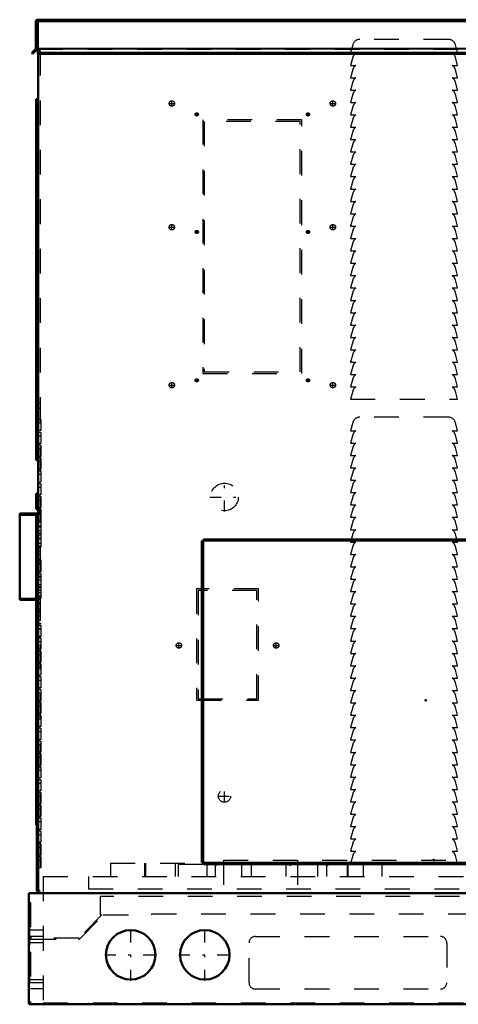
# Model space of a CAD drawing. Header units: inches. Extents: x -24.5 to 24.2, y -0.3 to 45.
# Tile 1 of 4: x -24.5 to -6.8, y 0 to 39.8. Entities that reach past the tile are written whole.
import ezdxf

# ---------------------------------------------------------------- set-up
doc = ezdxf.new("R2010")
doc.units = ezdxf.units.IN
doc.header["$MEASUREMENT"] = 0
doc.linetypes.add('Center', pattern=[1.5, 0.45, -0.5, 0.05, -0.5])
doc.linetypes.add('Dashed', pattern=[2, 1, -1])
for name, color, linetype, lineweight in [('2d ConnectionPoints', 7, 'Continuous', 50), ('AM_0', 7, 'Continuous', 50), ('AM_4', 3, 'Continuous', 25), ('AM_7', 7, 'Center', 25), ('AM_9', 6, 'Dashed', 25)]:
    doc.layers.add(name, color=color, linetype=linetype, lineweight=lineweight)

msp = doc.modelspace()

# ---------------------------------------------------------------- linework, layer by layer
at = {"layer": '2d ConnectionPoints'}
for p in [(-23.781, 19.9), (-8.1, 12.292), (-7.782, 5.829)]:
    msp.add_point(p, dxfattribs=at)
at = {"layer": 'AM_0'}
for p, q in [((23.797, 39.8), (-23.797, 39.8)), ((-23.797, 39.8), (-23.797, 38.426)), ((-23.782, 39.8), (-23.782, 39.793)), ((-23.877, 39.72), (-23.877, 38.636)), ((23.782, 39.793), (-23.782, 39.793)), ((-23.887, 38.612), (-24.041, 38.459)), ((-24.008, 38.426), (-23.812, 38.622)), ((-23.812, 38.622), (-23.797, 38.622)), ((-24.041, 38.459), (-24.008, 38.426)), ((23.797, 38.459), (-23.797, 38.459)), ((23.797, 38.426), (-23.797, 38.426)), ((-23.782, 38.426), (-23.782, 4.49)), ((-23.861, 36.592), (-23.782, 36.592)), ((-23.861, 36.592), (-23.861, 22)), ((-23.861, 34.78), (-23.782, 34.78)), ((-23.861, 29), (-23.782, 29)), ((-23.861, 28), (-23.782, 28)), ((-23.861, 25.156), (-23.782, 25.156)), ((-23.861, 23.156), (-23.782, 23.156)), ((-23.782, 22), (-23.861, 22)), ((-23.861, 20.65), (-23.861, 20.02)), ((-23.861, 20.65), (-23.782, 20.65)), ((-23.861, 20.02), (-23.782, 20.02)), ((-24.532, 19.84), (-24.532, 16.348)), ((-24.532, 19.84), (-23.782, 19.84)), ((-23.782, 19.81), (-23.861, 19.81)), ((-23.861, 19.81), (-23.861, 7.25)), ((-17.1, 18.73), (-17.16, 18.73)), ((-17.16, 18.73), (-17.16, 5.73)), ((-17.126, 18.73), (-17.126, 5.73)), ((-17.1, 18.73), (-17.1, 18.79)), ((0.9, 18.79), (-17.1, 18.79)), ((0.9, 18.756), (-17.1, 18.756)), ((-17.093, 18.723), (-17.1, 18.73)), ((-23.861, 17.25), (-23.782, 17.25)), ((-24.532, 16.348), (-23.861, 16.348)), ((-23.861, 7.25), (-23.782, 7.25)), ((-23.841, 7.25), (-23.841, 4.569)), ((-17.093, 5.73), (-17.16, 5.73)), ((-17.1, 5.73), (-17.1, 5.66)), ((0.9, 5.694), (-17.1, 5.694)), ((0.9, 5.66), (-17.1, 5.66)), ((-24.155, 4.49), (-24.155, 0)), ((-24.155, 4.49), (24.155, 4.49)), ((-23.841, 4.569), (-23.782, 4.569)), ((-24.155, 0), (24.155, 0))]:
    msp.add_line(p, q, dxfattribs=at)
for centre in [(-20.04, 2), (-17.04, 2)]:
    msp.add_circle(centre, 1, dxfattribs=at)
for centre, radius, start, end in [((-23.798, 39.72), 0.08, 90, 180), ((-23.912, 38.636), 0.034, 315, 360)]:
    msp.add_arc(centre, radius, start, end, dxfattribs=at)
at = {"layer": 'AM_4'}
for p, q in [((23.797, 39.72), (-23.797, 39.72)), ((23.797, 38.636), (-23.797, 38.636)), ((23.797, 38.612), (-23.797, 38.612)), ((-23.861, 25.096), (-23.782, 25.096)), ((-23.861, 23.216), (-23.782, 23.216)), ((-23.782, 22.06), (-23.861, 22.06)), ((-24.532, 19.774), (-23.861, 19.774)), ((-17.093, 18.723), (-17.093, 5.73)), ((0.9, 18.723), (-17.093, 18.723)), ((-24.532, 16.414), (-23.861, 16.414)), ((0.9, 5.727), (-17.1, 5.727))]:
    msp.add_line(p, q, dxfattribs=at)
at = {"layer": 'AM_7'}
for p, q in [((-18.489, 36.412), (-18.261, 36.412)), ((-18.375, 36.298), (-18.375, 36.526)), ((-11.971, 36.412), (-11.743, 36.412)), ((-11.857, 36.298), (-11.857, 36.526)), ((-17.433, 35.97), (-17.299, 35.97)), ((-17.366, 35.903), (-17.366, 36.037)), ((-12.933, 35.97), (-12.799, 35.97)), ((-12.866, 35.903), (-12.866, 36.037)), ((-18.375, 31.298), (-18.375, 31.526)), ((-11.857, 31.298), (-11.857, 31.526)), ((-18.489, 31.412), (-18.261, 31.412)), ((-17.433, 31.22), (-17.299, 31.22)), ((-17.366, 31.153), (-17.366, 31.287)), ((-12.933, 31.22), (-12.799, 31.22)), ((-12.866, 31.153), (-12.866, 31.287)), ((-11.971, 31.412), (-11.743, 31.412)), ((-18.375, 24.914), (-18.375, 25.142)), ((-17.433, 25.22), (-17.299, 25.22)), ((-17.366, 25.153), (-17.366, 25.287)), ((-12.933, 25.22), (-12.799, 25.22)), ((-12.866, 25.153), (-12.866, 25.287)), ((-11.857, 24.914), (-11.857, 25.142)), ((-18.489, 25.028), (-18.261, 25.028)), ((-11.971, 25.028), (-11.743, 25.028)), ((-16.244, 19.917), (-16.244, 21.093)), ((-16.832, 20.505), (-15.656, 20.505)), ((-18.201, 14.505), (-17.973, 14.505)), ((-18.087, 14.391), (-18.087, 14.619)), ((-14.264, 14.505), (-14.036, 14.505)), ((-14.15, 14.391), (-14.15, 14.619)), ((-16.506, 8.415), (-15.982, 8.415)), ((-16.244, 8.152), (-16.244, 8.677)), ((-20.04, 0.95), (-20.04, 3.05)), ((-17.04, 0.95), (-17.04, 3.05)), ((-21.09, 2), (-18.99, 2)), ((-18.09, 2), (-15.99, 2))]:
    msp.add_line(p, q, dxfattribs=at)
at = {"layer": 'AM_9'}
for p, q in [((-7.19, 39.005), (-10.764, 39.005)), ((-23.782, 38.622), (-23.797, 38.622)), ((-23.782, 38.622), (-23.782, 38.426)), ((-11.054, 38.783), (-11.142, 38.455)), ((-6.812, 38.455), (-6.9, 38.783)), ((-23.782, 38.603), (23.782, 38.603)), ((-23.701, 38.54), (-23.782, 38.54)), ((-23.701, 38.47), (-23.782, 38.47)), ((-23.701, 38.54), (-23.701, 4.53)), ((-11.142, 38.455), (-10.93, 38.455)), ((-11.054, 38.283), (-11.142, 37.955)), ((-7.024, 38.455), (-6.812, 38.455)), ((-6.812, 37.955), (-6.9, 38.283)), ((-11.142, 37.955), (-10.93, 37.955)), ((-7.024, 37.955), (-6.812, 37.955)), ((-11.054, 37.783), (-11.142, 37.455)), ((-11.142, 37.455), (-10.93, 37.455)), ((-7.024, 37.455), (-6.812, 37.455)), ((-6.812, 37.455), (-6.9, 37.783)), ((-11.054, 37.283), (-11.142, 36.955)), ((-6.812, 36.955), (-6.9, 37.283)), ((-11.142, 36.955), (-10.93, 36.955)), ((-11.054, 36.783), (-11.142, 36.455)), ((-7.024, 36.955), (-6.812, 36.955)), ((-6.812, 36.455), (-6.9, 36.783)), ((-11.142, 36.455), (-10.93, 36.455)), ((-11.054, 36.283), (-11.142, 35.955)), ((-7.024, 36.455), (-6.812, 36.455)), ((-6.812, 35.955), (-6.9, 36.283)), ((-11.142, 35.955), (-10.93, 35.955)), ((-7.024, 35.955), (-6.812, 35.955)), ((-17.12, 35.75), (-17.12, 25.5)), ((-13.12, 35.75), (-17.12, 35.75)), ((-13.18, 35.69), (-17.06, 35.69)), ((-17.06, 35.69), (-17.06, 25.56)), ((-13.18, 25.56), (-13.18, 35.69)), ((-13.12, 25.5), (-13.12, 35.75)), ((-11.054, 35.783), (-11.142, 35.455)), ((-11.142, 35.455), (-10.93, 35.455)), ((-7.024, 35.455), (-6.812, 35.455)), ((-6.812, 35.455), (-6.9, 35.783)), ((-11.054, 35.283), (-11.142, 34.955)), ((-6.812, 34.955), (-6.9, 35.283)), ((-11.142, 34.955), (-10.93, 34.955)), ((-11.054, 34.783), (-11.142, 34.455)), ((-7.024, 34.955), (-6.812, 34.955)), ((-6.812, 34.455), (-6.9, 34.783)), ((-11.142, 34.455), (-10.93, 34.455)), ((-11.054, 34.283), (-11.142, 33.955)), ((-7.024, 34.455), (-6.812, 34.455)), ((-6.812, 33.955), (-6.9, 34.283)), ((-11.142, 33.955), (-10.93, 33.955)), ((-7.024, 33.955), (-6.812, 33.955)), ((-11.054, 33.783), (-11.142, 33.455)), ((-11.142, 33.455), (-10.93, 33.455)), ((-7.024, 33.455), (-6.812, 33.455)), ((-6.812, 33.455), (-6.9, 33.783)), ((-11.054, 33.283), (-11.142, 32.955)), ((-6.812, 32.955), (-6.9, 33.283)), ((-11.142, 32.955), (-10.93, 32.955)), ((-11.054, 32.783), (-11.142, 32.455)), ((-7.024, 32.955), (-6.812, 32.955)), ((-6.812, 32.455), (-6.9, 32.783)), ((-11.142, 32.455), (-10.93, 32.455)), ((-11.054, 32.283), (-11.142, 31.955)), ((-7.024, 32.455), (-6.812, 32.455)), ((-6.812, 31.955), (-6.9, 32.283)), ((-11.142, 31.955), (-10.93, 31.955)), ((-7.024, 31.955), (-6.812, 31.955)), ((-11.054, 31.783), (-11.142, 31.455)), ((-11.142, 31.455), (-10.93, 31.455)), ((-7.024, 31.455), (-6.812, 31.455)), ((-6.812, 31.455), (-6.9, 31.783)), ((-11.054, 31.283), (-11.142, 30.955)), ((-6.812, 30.955), (-6.9, 31.283)), ((-11.142, 30.955), (-10.93, 30.955)), ((-11.054, 30.783), (-11.142, 30.455)), ((-7.024, 30.955), (-6.812, 30.955)), ((-6.812, 30.455), (-6.9, 30.783)), ((-23.861, 30.592), (-23.782, 30.592)), ((-11.142, 30.455), (-10.93, 30.455)), ((-11.054, 30.283), (-11.142, 29.955)), ((-7.024, 30.455), (-6.812, 30.455)), ((-6.812, 29.955), (-6.9, 30.283)), ((-11.142, 29.955), (-10.93, 29.955)), ((-7.024, 29.955), (-6.812, 29.955)), ((-11.054, 29.783), (-11.142, 29.455)), ((-11.142, 29.455), (-10.93, 29.455)), ((-7.024, 29.455), (-6.812, 29.455)), ((-6.812, 29.455), (-6.9, 29.783)), ((-11.054, 29.283), (-11.142, 28.955)), ((-6.812, 28.955), (-6.9, 29.283)), ((-23.782, 28.91), (-23.861, 28.91)), ((-23.782, 28.85), (-23.861, 28.85)), ((-11.142, 28.955), (-10.93, 28.955)), ((-11.054, 28.783), (-11.142, 28.455)), ((-7.024, 28.955), (-6.812, 28.955)), ((-6.812, 28.455), (-6.9, 28.783)), ((-11.142, 28.455), (-10.93, 28.455)), ((-11.054, 28.283), (-11.142, 27.955)), ((-7.024, 28.455), (-6.812, 28.455)), ((-6.812, 27.955), (-6.9, 28.283)), ((-11.142, 27.955), (-10.93, 27.955)), ((-7.024, 27.955), (-6.812, 27.955)), ((-11.054, 27.783), (-11.142, 27.455)), ((-6.812, 27.455), (-6.9, 27.783)), ((-11.142, 27.455), (-10.93, 27.455)), ((-11.054, 27.283), (-11.142, 26.955)), ((-7.024, 27.455), (-6.812, 27.455)), ((-6.812, 26.955), (-6.9, 27.283)), ((-11.142, 26.955), (-10.93, 26.955)), ((-11.054, 26.783), (-11.142, 26.455)), ((-7.024, 26.955), (-6.812, 26.955)), ((-6.812, 26.455), (-6.9, 26.783)), ((-11.142, 26.455), (-10.93, 26.455)), ((-11.054, 26.283), (-11.142, 25.955)), ((-7.024, 26.455), (-6.812, 26.455)), ((-6.812, 25.955), (-6.9, 26.283)), ((-23.861, 26), (-23.782, 26)), ((-11.142, 25.955), (-10.93, 25.955)), ((-7.024, 25.955), (-6.812, 25.955)), ((-23.861, 25.78), (-23.782, 25.78)), ((-17.12, 25.5), (-13.12, 25.5)), ((-17.06, 25.56), (-13.18, 25.56)), ((-11.054, 25.783), (-11.142, 25.455)), ((-6.812, 25.455), (-6.9, 25.783)), ((-11.142, 25.455), (-10.93, 25.455)), ((-11.054, 25.283), (-11.142, 24.955)), ((-7.024, 25.455), (-6.812, 25.455)), ((-6.812, 24.955), (-6.9, 25.283)), ((-23.861, 25), (-23.782, 25)), ((-11.142, 24.955), (-10.93, 24.955)), ((-11.054, 24.783), (-11.142, 24.455)), ((-7.024, 24.955), (-6.812, 24.955)), ((-6.812, 24.455), (-6.9, 24.783)), ((-23.782, 24.5), (-23.861, 24.5)), ((-23.782, 24.44), (-23.861, 24.44)), ((-23.701, 24.29), (-23.782, 24.29)), ((-11.142, 24.455), (-6.812, 24.455)), ((-23.701, 24.09), (-23.782, 24.09)), ((-23.681, 23.64), (-23.782, 23.64)), ((-23.681, 23.492), (-23.782, 23.492)), ((-23.681, 23.64), (-23.681, 23.19)), ((-11.054, 23.513), (-11.142, 23.185)), ((-7.19, 23.735), (-10.764, 23.735)), ((-6.812, 23.185), (-6.9, 23.513)), ((-23.681, 23.19), (-23.782, 23.19)), ((-23.681, 23.12), (-23.782, 23.12)), ((-23.681, 23.12), (-23.681, 22.67)), ((-11.142, 23.185), (-10.93, 23.185)), ((-7.024, 23.185), (-6.812, 23.185)), ((-23.681, 22.972), (-23.782, 22.972)), ((-11.054, 23.013), (-11.142, 22.685)), ((-6.812, 22.685), (-6.9, 23.013)), ((-23.782, 22.66), (-23.861, 22.66)), ((-23.681, 22.6), (-23.861, 22.6)), ((-23.681, 22.67), (-23.782, 22.67)), ((-23.681, 22.452), (-23.782, 22.452)), ((-23.681, 22.6), (-23.681, 22.15)), ((-11.142, 22.685), (-10.93, 22.685)), ((-11.054, 22.513), (-11.142, 22.185)), ((-7.024, 22.685), (-6.812, 22.685)), ((-6.812, 22.185), (-6.9, 22.513)), ((-23.681, 22.15), (-23.782, 22.15)), ((-23.681, 22.08), (-23.782, 22.08)), ((-23.681, 21.932), (-23.782, 21.932)), ((-23.681, 22.08), (-23.681, 21.63)), ((-11.142, 22.185), (-10.93, 22.185)), ((-11.054, 22.013), (-11.142, 21.685)), ((-7.024, 22.185), (-6.812, 22.185)), ((-6.812, 21.685), (-6.9, 22.013)), ((-23.681, 21.63), (-23.782, 21.63)), ((-23.681, 21.56), (-23.782, 21.56)), ((-23.681, 21.56), (-23.681, 21.11)), ((-11.142, 21.685), (-10.93, 21.685)), ((-11.054, 21.513), (-11.142, 21.185)), ((-7.024, 21.685), (-6.812, 21.685)), ((-6.812, 21.185), (-6.9, 21.513)), ((-23.681, 21.412), (-23.782, 21.412)), ((-23.681, 21.11), (-23.782, 21.11)), ((-11.142, 21.185), (-10.93, 21.185)), ((-7.024, 21.185), (-6.812, 21.185)), ((-23.681, 21.04), (-23.782, 21.04)), ((-23.681, 20.892), (-23.782, 20.892)), ((-23.681, 21.04), (-23.681, 20.59)), ((-11.054, 21.013), (-11.142, 20.685)), ((-6.812, 20.685), (-6.9, 21.013)), ((-23.681, 20.59), (-23.782, 20.59)), ((-23.681, 20.52), (-23.782, 20.52)), ((-23.681, 20.372), (-23.782, 20.372)), ((-23.681, 20.52), (-23.681, 20.07)), ((-11.142, 20.685), (-10.93, 20.685)), ((-11.054, 20.513), (-11.142, 20.185)), ((-7.024, 20.685), (-6.812, 20.685)), ((-6.812, 20.185), (-6.9, 20.513)), ((-23.681, 20.07), (-23.782, 20.07)), ((-23.681, 20), (-23.782, 20)), ((-23.681, 19.949), (-23.782, 19.949)), ((-23.681, 20), (-23.681, 19.49)), ((-11.142, 20.185), (-10.93, 20.185)), ((-11.054, 20.013), (-11.142, 19.685)), ((-7.024, 20.185), (-6.812, 20.185)), ((-6.812, 19.685), (-6.9, 20.013)), ((-24.532, 19.807), (-23.782, 19.807)), ((-23.861, 19.774), (-23.782, 19.774)), ((-23.681, 19.852), (-23.782, 19.852)), ((-23.681, 19.801), (-23.782, 19.801)), ((-23.681, 19.55), (-23.782, 19.55)), ((-11.142, 19.685), (-10.93, 19.685)), ((-11.054, 19.513), (-11.142, 19.185)), ((-7.024, 19.685), (-6.812, 19.685)), ((-6.812, 19.185), (-6.9, 19.513)), ((-23.681, 19.49), (-23.782, 19.49)), ((-23.681, 19.48), (-23.782, 19.48)), ((-23.681, 19.332), (-23.782, 19.332)), ((-23.681, 19.286), (-23.782, 19.286)), ((-23.681, 19.138), (-23.782, 19.138)), ((-23.681, 19.48), (-23.681, 17.99)), ((-11.142, 19.185), (-10.93, 19.185)), ((-7.024, 19.185), (-6.812, 19.185)), ((-23.681, 19.03), (-23.782, 19.03)), ((-23.681, 18.96), (-23.782, 18.96)), ((-23.681, 18.827), (-23.782, 18.827)), ((-23.681, 18.812), (-23.782, 18.812)), ((-17.121, 18.73), (-17.121, 5.73)), ((0.9, 18.751), (-17.1, 18.751)), ((-11.054, 19.013), (-11.142, 18.685)), ((-6.812, 18.685), (-6.9, 19.013)), ((-23.681, 18.623), (-23.782, 18.623)), ((-23.681, 18.51), (-23.782, 18.51)), ((-23.681, 18.475), (-23.782, 18.475)), ((-23.681, 18.44), (-23.782, 18.44)), ((-11.142, 18.685), (-10.93, 18.685)), ((-11.054, 18.513), (-11.142, 18.185)), ((-7.024, 18.685), (-6.812, 18.685)), ((-6.812, 18.185), (-6.9, 18.513)), ((-23.681, 18.292), (-23.782, 18.292)), ((-23.681, 18.164), (-23.782, 18.164)), ((-23.681, 17.99), (-23.782, 17.99)), ((-23.681, 17.96), (-23.782, 17.96)), ((-23.681, 17.92), (-23.782, 17.92)), ((-23.681, 17.96), (-23.681, 17.47)), ((-11.142, 18.185), (-10.93, 18.185)), ((-11.054, 18.013), (-11.142, 17.685)), ((-7.024, 18.185), (-6.812, 18.185)), ((-6.812, 17.685), (-6.9, 18.013)), ((-23.681, 17.812), (-23.782, 17.812)), ((-23.681, 17.772), (-23.782, 17.772)), ((-11.142, 17.685), (-10.93, 17.685)), ((-11.054, 17.513), (-11.142, 17.185)), ((-7.024, 17.685), (-6.812, 17.685)), ((-6.812, 17.185), (-6.9, 17.513)), ((-23.681, 17.501), (-23.782, 17.501)), ((-23.681, 17.47), (-23.782, 17.47)), ((-23.681, 17.4), (-23.782, 17.4)), ((-23.681, 17.297), (-23.782, 17.297)), ((-23.681, 17.252), (-23.782, 17.252)), ((-23.681, 17.149), (-23.782, 17.149)), ((-23.681, 17.4), (-23.681, 15.39)), ((-11.142, 17.185), (-10.93, 17.185)), ((-7.024, 17.185), (-6.812, 17.185)), ((-23.681, 16.95), (-23.782, 16.95)), ((-23.681, 16.88), (-23.782, 16.88)), ((-23.681, 16.838), (-23.782, 16.838)), ((-23.681, 16.732), (-23.782, 16.732)), ((-14.87, 16.79), (-17.37, 16.79)), ((-17.37, 16.79), (-17.37, 12.29)), ((-17.31, 16.73), (-17.31, 12.35)), ((-14.93, 16.73), (-17.31, 16.73)), ((-14.93, 12.35), (-14.93, 16.73)), ((-14.87, 12.29), (-14.87, 16.79)), ((-11.054, 17.013), (-11.142, 16.685)), ((-6.812, 16.685), (-6.9, 17.013)), ((-24.532, 16.381), (-23.782, 16.381)), ((-23.861, 16.414), (-23.782, 16.414)), ((-23.861, 16.348), (-23.782, 16.348)), ((-23.681, 16.634), (-23.782, 16.634)), ((-23.681, 16.486), (-23.782, 16.486)), ((-23.681, 16.43), (-23.782, 16.43)), ((-23.681, 16.36), (-23.782, 16.36)), ((-11.142, 16.685), (-10.93, 16.685)), ((-11.054, 16.513), (-11.142, 16.185)), ((-7.024, 16.685), (-6.812, 16.685)), ((-6.812, 16.185), (-6.9, 16.513)), ((-23.681, 16.212), (-23.782, 16.212)), ((-23.681, 16.175), (-23.782, 16.175)), ((-23.681, 15.971), (-23.782, 15.971)), ((-11.142, 16.185), (-10.93, 16.185)), ((-11.054, 16.013), (-11.142, 15.685)), ((-7.024, 16.185), (-6.812, 16.185)), ((-6.812, 15.685), (-6.9, 16.013)), ((-23.681, 15.91), (-23.782, 15.91)), ((-23.681, 15.84), (-23.782, 15.84)), ((-23.681, 15.823), (-23.782, 15.823)), ((-23.681, 15.692), (-23.782, 15.692)), ((-11.142, 15.685), (-10.93, 15.685)), ((-7.024, 15.685), (-6.812, 15.685)), ((-23.681, 15.512), (-23.782, 15.512)), ((-23.681, 15.39), (-23.782, 15.39)), ((-23.681, 15.32), (-23.782, 15.32)), ((-23.681, 15.308), (-23.782, 15.308)), ((-23.681, 15.172), (-23.782, 15.172)), ((-23.681, 15.16), (-23.782, 15.16)), ((-23.681, 15.32), (-23.681, 14.849)), ((-11.054, 15.513), (-11.142, 15.185)), ((-11.142, 15.185), (-10.93, 15.185)), ((-7.024, 15.185), (-6.812, 15.185)), ((-6.812, 15.185), (-6.9, 15.513)), ((-23.782, 14.81), (-23.861, 14.81)), ((-23.797, 15), (-23.797, 12)), ((-23.797, 15), (-23.782, 15)), ((-23.797, 14.875), (-23.782, 14.875)), ((-23.681, 14.87), (-23.782, 14.87)), ((-23.681, 14.849), (-23.782, 14.849)), ((-23.681, 14.8), (-23.782, 14.8)), ((-23.681, 14.8), (-23.681, 14.35)), ((-11.054, 15.013), (-11.142, 14.685)), ((-6.812, 14.685), (-6.9, 15.013)), ((-23.681, 14.652), (-23.782, 14.652)), ((-23.681, 14.35), (-23.782, 14.35)), ((-11.142, 14.685), (-10.93, 14.685)), ((-11.054, 14.513), (-11.142, 14.185)), ((-7.024, 14.685), (-6.812, 14.685)), ((-6.812, 14.185), (-6.9, 14.513)), ((-23.681, 14.28), (-23.782, 14.28)), ((-23.681, 14.132), (-23.782, 14.132)), ((-23.681, 14.28), (-23.681, 13.83)), ((-11.142, 14.185), (-10.93, 14.185)), ((-11.054, 14.013), (-11.142, 13.685)), ((-7.024, 14.185), (-6.812, 14.185)), ((-6.812, 13.685), (-6.9, 14.013)), ((-23.681, 13.83), (-23.782, 13.83)), ((-23.681, 13.76), (-23.782, 13.76)), ((-23.681, 13.612), (-23.782, 13.612)), ((-23.681, 13.76), (-23.681, 13.31)), ((-11.142, 13.685), (-10.93, 13.685)), ((-7.024, 13.685), (-6.812, 13.685)), ((-23.841, 13.267), (-23.782, 13.267)), ((-23.841, 13.267), (-23.841, 7.25)), ((-23.681, 13.31), (-23.782, 13.31)), ((-23.681, 13.24), (-23.782, 13.24)), ((-23.681, 13.24), (-23.681, 12.79)), ((-11.054, 13.513), (-11.142, 13.185)), ((-11.142, 13.185), (-10.93, 13.185)), ((-7.024, 13.185), (-6.812, 13.185)), ((-6.812, 13.185), (-6.9, 13.513)), ((-23.846, 12.787), (-23.846, 10.737)), ((-23.841, 12.787), (-23.846, 12.787)), ((-23.681, 13.092), (-23.782, 13.092)), ((-23.681, 12.79), (-23.782, 12.79)), ((-11.054, 13.013), (-11.142, 12.685)), ((-6.812, 12.685), (-6.9, 13.013)), ((-23.681, 12.72), (-23.782, 12.72)), ((-23.681, 12.572), (-23.782, 12.572)), ((-23.681, 12.72), (-23.681, 12.27)), ((-17.31, 12.35), (-14.93, 12.35)), ((-11.142, 12.685), (-10.93, 12.685)), ((-11.054, 12.513), (-11.142, 12.185)), ((-7.024, 12.685), (-6.812, 12.685)), ((-6.812, 12.185), (-6.9, 12.513)), ((-23.797, 12.125), (-23.782, 12.125)), ((-23.797, 12), (-23.782, 12)), ((-23.681, 12.27), (-23.782, 12.27)), ((-23.681, 12.2), (-23.782, 12.2)), ((-23.681, 12.052), (-23.782, 12.052)), ((-23.681, 12.2), (-23.681, 11.75)), ((-17.37, 12.29), (-14.87, 12.29)), ((-11.142, 12.185), (-10.93, 12.185)), ((-11.054, 12.013), (-11.142, 11.685)), ((-7.024, 12.185), (-6.812, 12.185)), ((-6.812, 11.685), (-6.9, 12.013)), ((-23.681, 11.75), (-23.782, 11.75)), ((-23.681, 11.68), (-23.782, 11.68)), ((-23.681, 11.68), (-23.681, 11.23)), ((-11.142, 11.685), (-10.93, 11.685)), ((-7.024, 11.685), (-6.812, 11.685)), ((-23.681, 11.532), (-23.782, 11.532)), ((-23.681, 11.23), (-23.782, 11.23)), ((-23.681, 11.16), (-23.782, 11.16)), ((-23.681, 11.16), (-23.681, 10.71)), ((-11.054, 11.513), (-11.142, 11.185)), ((-11.142, 11.185), (-10.93, 11.185)), ((-7.024, 11.185), (-6.812, 11.185)), ((-6.812, 11.185), (-6.9, 11.513)), ((-23.681, 11.012), (-23.782, 11.012)), ((-11.054, 11.013), (-11.142, 10.685)), ((-6.812, 10.685), (-6.9, 11.013)), ((-23.846, 10.737), (-23.841, 10.737)), ((-23.681, 10.71), (-23.782, 10.71)), ((-23.681, 10.64), (-23.782, 10.64)), ((-23.681, 10.492), (-23.782, 10.492)), ((-23.681, 10.64), (-23.681, 10.19)), ((-11.142, 10.685), (-10.93, 10.685)), ((-11.054, 10.513), (-11.142, 10.185)), ((-7.024, 10.685), (-6.812, 10.685)), ((-6.812, 10.185), (-6.9, 10.513)), ((-23.681, 10.19), (-23.782, 10.19)), ((-23.681, 10.12), (-23.782, 10.12)), ((-23.681, 9.972), (-23.782, 9.972)), ((-23.681, 10.12), (-23.681, 9.67)), ((-11.142, 10.185), (-10.93, 10.185)), ((-11.054, 10.013), (-11.142, 9.685)), ((-7.024, 10.185), (-6.812, 10.185)), ((-6.812, 9.685), (-6.9, 10.013)), ((-23.681, 9.67), (-23.782, 9.67)), ((-23.681, 9.6), (-23.782, 9.6)), ((-23.681, 9.6), (-23.681, 9.15)), ((-11.142, 9.685), (-10.93, 9.685)), ((-7.024, 9.685), (-6.812, 9.685)), ((-23.681, 9.452), (-23.782, 9.452)), ((-11.054, 9.513), (-11.142, 9.185)), ((-11.142, 9.185), (-10.93, 9.185)), ((-7.024, 9.185), (-6.812, 9.185)), ((-6.812, 9.185), (-6.9, 9.513)), ((-23.861, 9), (-23.782, 9)), ((-23.681, 9.15), (-23.782, 9.15)), ((-23.681, 9.08), (-23.782, 9.08)), ((-23.681, 8.932), (-23.782, 8.932)), ((-23.681, 9.08), (-23.681, 8.63)), ((-11.054, 9.013), (-11.142, 8.685)), ((-6.812, 8.685), (-6.9, 9.013)), ((-23.681, 8.63), (-23.782, 8.63)), ((-23.681, 8.56), (-23.782, 8.56)), ((-23.681, 8.412), (-23.782, 8.412)), ((-23.681, 8.56), (-23.681, 8.11)), ((-11.142, 8.685), (-10.93, 8.685)), ((-11.054, 8.513), (-11.142, 8.185)), ((-7.024, 8.685), (-6.812, 8.685)), ((-6.812, 8.185), (-6.9, 8.513)), ((-23.861, 8), (-23.782, 8)), ((-23.681, 8.11), (-23.782, 8.11)), ((-23.681, 8.04), (-23.782, 8.04)), ((-23.681, 8.04), (-23.681, 7.59)), ((-11.142, 8.185), (-10.93, 8.185)), ((-11.054, 8.013), (-11.142, 7.685)), ((-7.024, 8.185), (-6.812, 8.185)), ((-6.812, 7.685), (-6.9, 8.013)), ((-23.681, 7.892), (-23.782, 7.892)), ((-23.681, 7.59), (-23.782, 7.59)), ((-11.142, 7.685), (-10.93, 7.685)), ((-7.024, 7.685), (-6.812, 7.685)), ((-23.681, 7.52), (-23.782, 7.52)), ((-23.681, 7.372), (-23.782, 7.372)), ((-23.681, 7.52), (-23.681, 7.07)), ((-11.054, 7.513), (-11.142, 7.185)), ((-11.142, 7.185), (-10.93, 7.185)), ((-7.024, 7.185), (-6.812, 7.185)), ((-6.812, 7.185), (-6.9, 7.513)), ((-23.681, 7.07), (-23.782, 7.07)), ((-23.681, 7), (-23.782, 7)), ((-23.681, 6.852), (-23.782, 6.852)), ((-23.681, 7), (-23.681, 6.55)), ((-11.054, 7.013), (-11.142, 6.685)), ((-6.812, 6.685), (-6.9, 7.013)), ((-23.681, 6.55), (-23.782, 6.55)), ((-23.681, 6.48), (-23.782, 6.48)), ((-23.681, 6.48), (-23.681, 6.03)), ((-11.142, 6.685), (-10.93, 6.685)), ((-11.054, 6.513), (-11.142, 6.185)), ((-7.024, 6.685), (-6.812, 6.685)), ((-6.812, 6.185), (-6.9, 6.513)), ((-23.681, 6.332), (-23.782, 6.332)), ((-23.681, 6.03), (-23.782, 6.03)), ((-11.142, 6.185), (-10.93, 6.185)), ((-11.054, 6.013), (-11.142, 5.685)), ((-7.024, 6.185), (-6.812, 6.185)), ((-6.812, 5.685), (-6.9, 6.013)), ((-23.681, 5.96), (-23.782, 5.96)), ((-23.681, 5.812), (-23.782, 5.812)), ((-23.681, 5.96), (-23.681, 5.51)), ((-20.853, 5.704), (-20.853, 5.167)), ((-20.853, 5.704), (-9.873, 5.704)), ((-19.475, 5.704), (-19.475, 5.167)), ((-19.446, 5.704), (-19.446, 5.167)), ((-18.241, 5.704), (-18.241, 5.167)), ((-18.12, 5.667), (-18.12, 5.167)), ((-18.12, 5.667), (-10.62, 5.667)), ((-17.1, 5.699), (0.9, 5.699)), ((-16.962, 5.704), (-16.962, 5.167)), ((-16.62, 5.667), (-16.62, 5.167)), ((-16.285, 5.829), (-16.285, 4.667)), ((-16.285, 5.829), (0.715, 5.829)), ((-15.555, 5.704), (-15.555, 5.167)), ((-15.171, 5.704), (-15.171, 5.167)), ((-13.764, 5.704), (-13.764, 5.167)), ((-13.288, 5.829), (-13.288, 4.667)), ((-12.485, 5.704), (-12.485, 5.167)), ((-12.12, 5.667), (-12.12, 5.167)), ((-11.28, 5.704), (-11.28, 5.167)), ((-11.251, 5.704), (-11.251, 5.167)), ((-11.142, 5.685), (-6.812, 5.685)), ((-10.62, 5.167), (-10.62, 5.667)), ((-9.873, 5.704), (-9.873, 5.167)), ((-23.681, 5.51), (-23.782, 5.51)), ((-23.578, 5.167), (-23.578, 0.058)), ((-23.578, 5.167), (23.578, 5.167)), ((-21.75, 5.167), (-21.75, 4.667)), ((-23.701, 4.6), (-23.782, 4.6)), ((-23.701, 4.53), (-23.782, 4.53)), ((-21.75, 4.667), (21.75, 4.667)), ((-24.155, 4.119), (-24.098, 4.119)), ((-24.098, 4.119), (-24.098, 0)), ((-21.273, 4.356), (-21.273, 3.61)), ((21.273, 4.356), (-21.273, 4.356)), ((-21.206, 3.61), (-22.123, 2.693)), ((-22.09, 2.661), (-21.154, 3.597)), ((-21.273, 3.61), (-21.206, 3.61)), ((-21.122, 3.61), (-19.186, 3.61)), ((-19.186, 3.61), (-19.186, 3.656)), ((-19.186, 3.656), (19.186, 3.656)), ((-24.098, 3.375), (-24.144, 3.375)), ((-24.144, 3.375), (-24.144, 2.726)), ((-24.128, 3.375), (-24.128, 0.875)), ((-23.578, 3), (-24.098, 3)), ((-23.578, 2.74), (-24.098, 2.74)), ((-23.578, 2.49), (-24.098, 2.49)), ((-22.155, 2.68), (-24.052, 2.68)), ((-24.052, 2.634), (-22.155, 2.634)), ((-15.25, 0.87), (-15.25, 2.49)), ((-15, 2.74), (-7.5, 2.74)), ((-7.25, 2.49), (-7.25, 0.87)), ((-24.098, 0.875), (-24.128, 0.875)), ((-24.098, 1), (-23.578, 1)), ((-23.578, 0.87), (-24.098, 0.87)), ((-23.578, 0.62), (-24.098, 0.62)), ((-15, 0.62), (-7.5, 0.62)), ((-23.578, 0.058), (23.578, 0.058)), ((-21.75, 0.058), (-21.75, 0))]:
    msp.add_line(p, q, dxfattribs=at)
for centre, radius in [((-18.375, 36.412), 0.109), ((-11.857, 36.412), 0.109), ((-17.366, 35.97), 0.064), ((-12.866, 35.97), 0.064), ((-18.375, 31.412), 0.109), ((-11.857, 31.412), 0.109), ((-17.366, 31.22), 0.064), ((-12.866, 31.22), 0.064), ((-18.375, 25.028), 0.109), ((-17.366, 25.22), 0.064), ((-12.866, 25.22), 0.064), ((-11.857, 25.028), 0.109), ((-16.244, 20.505), 0.56), ((-18.087, 14.505), 0.109), ((-14.15, 14.505), 0.109), ((-16.244, 8.415), 0.25)]:
    msp.add_circle(centre, radius, dxfattribs=at)
for centre, radius, start, end in [((-10.764, 38.705), 0.3, 90, 165), ((-7.19, 38.705), 0.3, 15, 90), ((-10.764, 38.205), 0.3, 123.5573, 165), ((-7.19, 38.205), 0.3, 15, 56.4427), ((-10.764, 37.705), 0.3, 123.5573, 165), ((-7.19, 37.705), 0.3, 15, 56.4427), ((-10.764, 37.205), 0.3, 123.5573, 165), ((-7.19, 37.205), 0.3, 15, 56.4427), ((-10.764, 36.705), 0.3, 123.5573, 165), ((-7.19, 36.705), 0.3, 15, 56.4427), ((-10.764, 36.205), 0.3, 123.5573, 165), ((-7.19, 36.205), 0.3, 15, 56.4427), ((-10.764, 35.705), 0.3, 123.5573, 165), ((-7.19, 35.705), 0.3, 15, 56.4427), ((-10.764, 35.205), 0.3, 123.5573, 165), ((-7.19, 35.205), 0.3, 15, 56.4427), ((-10.764, 34.705), 0.3, 123.5573, 165), ((-7.19, 34.705), 0.3, 15, 56.4427), ((-10.764, 34.205), 0.3, 123.5573, 165), ((-7.19, 34.205), 0.3, 15, 56.4427), ((-10.764, 33.705), 0.3, 123.5573, 165), ((-7.19, 33.705), 0.3, 15, 56.4427), ((-10.764, 33.205), 0.3, 123.5573, 165), ((-7.19, 33.205), 0.3, 15, 56.4427), ((-10.764, 32.705), 0.3, 123.5573, 165), ((-7.19, 32.705), 0.3, 15, 56.4427), ((-10.764, 32.205), 0.3, 123.5573, 165), ((-7.19, 32.205), 0.3, 15, 56.4427), ((-10.764, 31.705), 0.3, 123.5573, 165), ((-7.19, 31.705), 0.3, 15, 56.4427), ((-10.764, 31.205), 0.3, 123.5573, 165), ((-7.19, 31.205), 0.3, 15, 56.4427), ((-10.764, 30.705), 0.3, 123.5573, 165), ((-7.19, 30.705), 0.3, 15, 56.4427), ((-10.764, 30.205), 0.3, 123.5573, 165), ((-7.19, 30.205), 0.3, 15, 56.4427), ((-10.764, 29.705), 0.3, 123.5573, 165), ((-7.19, 29.705), 0.3, 15, 56.4427), ((-10.764, 29.205), 0.3, 123.5573, 165), ((-7.19, 29.205), 0.3, 15, 56.4427), ((-10.764, 28.705), 0.3, 123.5573, 165), ((-7.19, 28.705), 0.3, 15, 56.4427), ((-10.764, 28.205), 0.3, 123.5573, 165), ((-7.19, 28.205), 0.3, 15, 56.4427), ((-10.764, 27.705), 0.3, 123.5573, 165), ((-7.19, 27.705), 0.3, 15, 56.4427), ((-10.764, 27.205), 0.3, 123.5573, 165), ((-7.19, 27.205), 0.3, 15, 56.4427), ((-10.764, 26.705), 0.3, 123.5573, 165), ((-7.19, 26.705), 0.3, 15, 56.4427), ((-10.764, 26.205), 0.3, 123.5573, 165), ((-7.19, 26.205), 0.3, 15, 56.4427), ((-10.764, 25.705), 0.3, 123.5573, 165), ((-7.19, 25.705), 0.3, 15, 56.4427), ((-10.764, 25.205), 0.3, 123.5573, 165), ((-7.19, 25.205), 0.3, 15, 56.4427), ((-10.764, 24.705), 0.3, 123.5573, 165), ((-7.19, 24.705), 0.3, 15, 56.4427), ((-10.764, 23.435), 0.3, 90, 165), ((-7.19, 23.435), 0.3, 15, 90), ((-10.764, 22.935), 0.3, 123.5573, 165), ((-7.19, 22.935), 0.3, 15, 56.4427), ((-10.764, 22.435), 0.3, 123.5573, 165), ((-7.19, 22.435), 0.3, 15, 56.4427), ((-10.764, 21.935), 0.3, 123.5573, 165), ((-7.19, 21.935), 0.3, 15, 56.4427), ((-10.764, 21.435), 0.3, 123.5573, 165), ((-7.19, 21.435), 0.3, 15, 56.4427), ((-10.764, 20.935), 0.3, 123.5573, 165), ((-7.19, 20.935), 0.3, 15, 56.4427), ((-10.764, 20.435), 0.3, 123.5573, 165), ((-7.19, 20.435), 0.3, 15, 56.4427), ((-10.764, 19.935), 0.3, 123.5573, 165), ((-7.19, 19.935), 0.3, 15, 56.4427), ((-10.764, 19.435), 0.3, 123.5573, 165), ((-7.19, 19.435), 0.3, 15, 56.4427), ((-10.764, 18.935), 0.3, 123.5573, 165), ((-7.19, 18.935), 0.3, 15, 56.4427), ((-10.764, 18.435), 0.3, 123.5573, 165), ((-7.19, 18.435), 0.3, 15, 56.4427), ((-10.764, 17.935), 0.3, 123.5573, 165), ((-7.19, 17.935), 0.3, 15, 56.4427), ((-10.764, 17.435), 0.3, 123.5573, 165), ((-7.19, 17.435), 0.3, 15, 56.4427), ((-10.764, 16.935), 0.3, 123.5573, 165), ((-7.19, 16.935), 0.3, 15, 56.4427), ((-10.764, 16.435), 0.3, 123.5573, 165), ((-7.19, 16.435), 0.3, 15, 56.4427), ((-10.764, 15.935), 0.3, 123.5573, 165), ((-7.19, 15.935), 0.3, 15, 56.4427), ((-10.764, 15.435), 0.3, 123.5573, 165), ((-7.19, 15.435), 0.3, 15, 56.4427), ((-10.764, 14.935), 0.3, 123.5573, 165), ((-7.19, 14.935), 0.3, 15, 56.4427), ((-10.764, 14.435), 0.3, 123.5573, 165), ((-7.19, 14.435), 0.3, 15, 56.4427), ((-10.764, 13.935), 0.3, 123.5573, 165), ((-7.19, 13.935), 0.3, 15, 56.4427), ((-10.764, 13.435), 0.3, 123.5573, 165), ((-7.19, 13.435), 0.3, 15, 56.4427), ((-10.764, 12.935), 0.3, 123.5573, 165), ((-7.19, 12.935), 0.3, 15, 56.4427), ((-10.764, 12.435), 0.3, 123.5573, 165), ((-7.19, 12.435), 0.3, 15, 56.4427), ((-10.764, 11.935), 0.3, 123.5573, 165), ((-7.19, 11.935), 0.3, 15, 56.4427), ((-10.764, 11.435), 0.3, 123.5573, 165), ((-7.19, 11.435), 0.3, 15, 56.4427), ((-10.764, 10.935), 0.3, 123.5573, 165), ((-7.19, 10.935), 0.3, 15, 56.4427), ((-10.764, 10.435), 0.3, 123.5573, 165), ((-7.19, 10.435), 0.3, 15, 56.4427), ((-10.764, 9.935), 0.3, 123.5573, 165), ((-7.19, 9.935), 0.3, 15, 56.4427), ((-10.764, 9.435), 0.3, 123.5573, 165), ((-7.19, 9.435), 0.3, 15, 56.4427), ((-10.764, 8.935), 0.3, 123.5573, 165), ((-7.19, 8.935), 0.3, 15, 56.4427), ((-10.764, 8.435), 0.3, 123.5573, 165), ((-7.19, 8.435), 0.3, 15, 56.4427), ((-10.764, 7.935), 0.3, 123.5573, 165), ((-7.19, 7.935), 0.3, 15, 56.4427), ((-10.764, 7.435), 0.3, 123.5573, 165), ((-7.19, 7.435), 0.3, 15, 56.4427), ((-10.764, 6.935), 0.3, 123.5573, 165), ((-7.19, 6.935), 0.3, 15, 56.4427), ((-10.764, 6.435), 0.3, 123.5573, 165), ((-7.19, 6.435), 0.3, 15, 56.4427), ((-10.764, 5.935), 0.3, 123.5573, 165), ((-7.19, 5.935), 0.3, 15, 56.4427), ((-16.59, 5.74), 0.11, 221.5778, 318.4222), ((-13.59, 5.74), 0.11, 221.5778, 318.4222), ((-12.09, 5.74), 0.11, 221.5778, 318.4222), ((-21.122, 3.564), 0.046, 90, 135), ((-24.052, 2.726), 0.092, 180, 270), ((-24.052, 2.726), 0.046, 180, 270), ((-22.155, 2.726), 0.046, 270, 315), ((-22.155, 2.726), 0.092, 270, 315), ((-15, 2.49), 0.25, 90, 180), ((-7.5, 2.49), 0.25, 0, 90), ((-15, 0.87), 0.25, 180, 270), ((-7.5, 0.87), 0.25, 270, 0)]:
    msp.add_arc(centre, radius, start, end, dxfattribs=at)

doc.saveas('drawing.dxf')
